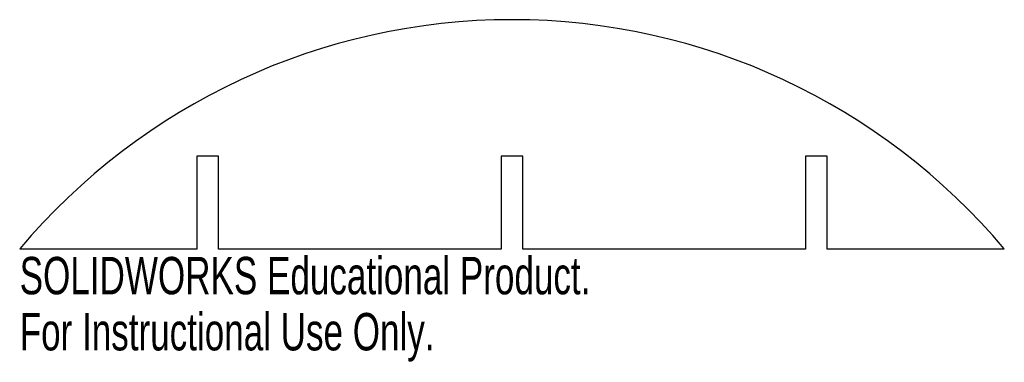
# Model space of a CAD drawing. Header units: millimetres. Extents: x -64 to 64, y -15 to 30.
import ezdxf

# ---------------------------------------------------------------- set-up
doc = ezdxf.new("R2010")
doc.units = ezdxf.units.MM
doc.styles.add('SLDTEXTSTYLE0', font='TXT', dxfattribs={"width": 0.7})

msp = doc.modelspace()

# ---------------------------------------------------------------- linework, layer by layer
at = {"color": 7, "linetype": 'Continuous', "lineweight": 25}
for p, q in [((-40.7, 12), (-40.7, 0)), ((-37.9, 12), (-40.7, 12)), ((-37.9, 0), (-37.9, 12)), ((-1.4, 12), (-1.4, 0)), ((1.4, 12), (-1.4, 12)), ((1.4, 0), (1.4, 12)), ((37.9, 12), (37.9, 0)), ((40.7, 12), (37.9, 12)), ((40.7, 0), (40.7, 12)), ((-40.7, 0), (-63.56, 0)), ((-1.4, 0), (-37.9, 0)), ((37.9, 0), (1.4, 0)), ((63.56, 0), (40.7, 0))]:
    msp.add_line(p, q, dxfattribs=at)
msp.add_arc((0, -53.33), 82.97, 39.9991, 140.0009, dxfattribs=at)

# ---------------------------------------------------------------- texts
at = {"color": 7, "linetype": 'Continuous', "char_height": 4.8336, "attachment_point": 1, "style": 'SLDTEXTSTYLE0'}
for s, insert in [('SOLIDWORKS Educational Product.', (-63.56, -1.02)), ('For Instructional Use Only.', (-63.56, -8.27))]:
    msp.add_mtext(s, dxfattribs=dict(at, insert=insert))

doc.saveas('drawing.dxf')
